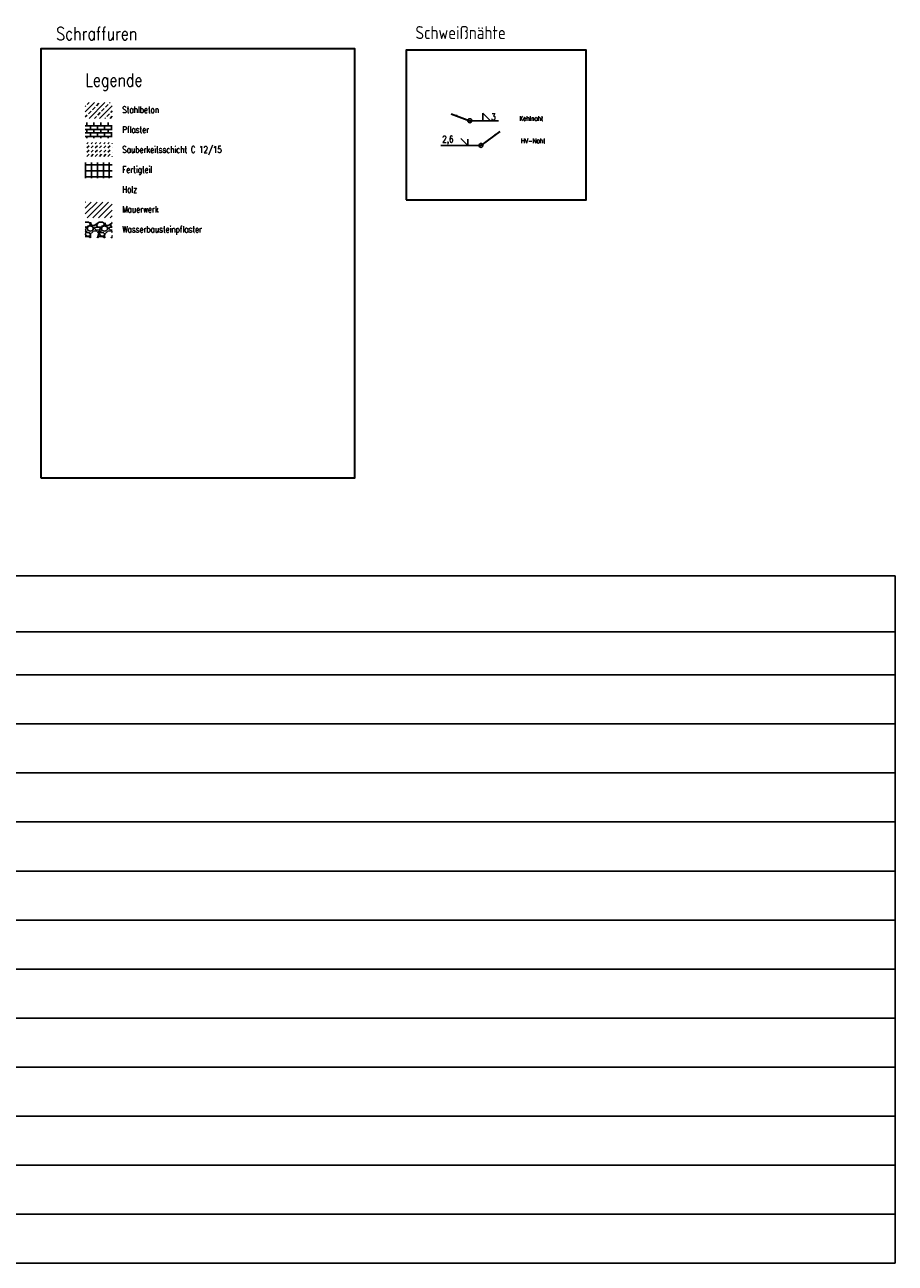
# Model space of a CAD drawing. Header units: metres. Extents: x -11 to 3521450, y 0 to 5943726.
# Tile 3 of 93: x 35 to 59, y 0 to 33. Entities that reach past the tile are written whole.
import ezdxf

# ---------------------------------------------------------------- set-up
doc = ezdxf.new("R2010")
doc.units = ezdxf.units.M
doc.linetypes.add('AUSGEZOGEN', pattern=[2, 1, 1])
doc.layers.add('IBJ_Hilfslinien', color=210, linetype='Continuous', plot=False)
for name, color, linetype in [('IBJ_Sonstiges', 10, 'Continuous'), ('T__ANSI', 50, 'Continuous'), ('T__SCHR', 1, 'Continuous'), ('T__SCHW', 1, 'Continuous'), ('T__TEXT', 2, 'Continuous')]:
    doc.layers.add(name, color=color, linetype=linetype)
doc.layers.add('T__KONS', color=90, linetype='Continuous', lineweight=35)
doc.styles.add('SIMPLEX8', font='simplexd.shx', dxfattribs={"width": 0.8})

msp = doc.modelspace()

# ---------------------------------------------------------------- hatches: boundary and pattern name
at = {"layer": 'T__SCHR', "linetype": 'AUSGEZOGEN', "transparency": 33554559}
h = msp.add_hatch(dxfattribs=at)
h.set_pattern_fill('BETONST', color=251, scale=0.9999999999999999, style=0, pattern_type=2)
h.set_pattern_definition([(45, (2.196652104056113, 0), (-0.1414213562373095, 0.1414213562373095), []), (45, (2.338073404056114, 0), (-0.1414213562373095, 0.1414213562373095), [0.09999999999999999, -0.05])])
h.paths.add_polyline_path([(37.11284156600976, 31.20112962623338), (37.11284156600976, 30.77682713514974), (37.83957289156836, 30.77682713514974), (37.83957289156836, 31.20112962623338)])
at = {"layer": 'T__SCHR', "linetype": 'Continuous'}
h = msp.add_hatch(dxfattribs=at)
h.set_pattern_fill('BRICK', color=252, scale=0.015)
h.set_pattern_definition([(0, (2.196652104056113, 0), (0, 0.09524999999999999), []), (90, (2.196652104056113, 0), (-0.1905, 1.166476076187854e-17), [0.09524999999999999, -0.09524999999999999]), (90, (2.291902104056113, 0), (-0.1905, 1.166476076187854e-17), [-0.09524999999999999, 0.09524999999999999])])
h.paths.add_polyline_path([(37.83957289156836, 30.66565428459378), (37.11284156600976, 30.66565428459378), (37.11284156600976, 30.24135179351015), (37.83957289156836, 30.24135179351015)])
h = msp.add_hatch(dxfattribs=at)
h.set_pattern_fill('BETONUB', color=251, scale=0.8, pattern_type=2)
h.set_pattern_definition([(45, (2.196652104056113, 0), (0, 0.1131370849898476), [0.08000000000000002, -0.08000000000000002])])
h.paths.add_polyline_path([(37.83957289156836, 30.13017894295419), (37.11284156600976, 30.13017894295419), (37.11284156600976, 29.70587645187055), (37.83957289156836, 29.70587645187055)])
h = msp.add_hatch(dxfattribs=at)
h.set_pattern_fill('ANSI37', color=251, scale=0.05, angle=45)
h.set_pattern_definition([(90, (2.196652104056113, 0), (-0.15875, 0), []), (180, (2.196652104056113, 0), (-2.775557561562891e-17, -0.15875), [])])
h.paths.add_polyline_path([(37.83957289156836, 29.59470360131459), (37.11284156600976, 29.59470360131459), (37.11284156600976, 29.17040111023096), (37.83957289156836, 29.17040111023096)])
h = msp.add_hatch(dxfattribs=at)
h.set_pattern_fill('JIS_WOOD', color=253, scale=0.156)
h.set_pattern_definition([(45, (2.196652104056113, 0), (-0.07799999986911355, 0.07799999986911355), [])])
h.paths.add_polyline_path([(37.83957289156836, 28.5237529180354), (37.11284156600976, 28.5237529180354), (37.11284156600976, 28.09945042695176), (37.83957289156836, 28.09945042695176)])
h = msp.add_hatch(dxfattribs=at)
h.set_pattern_fill('GRAVEL', color=253, scale=0.015)
h.set_pattern_definition([(228.0127875, (2.470972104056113, 0.3809999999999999), (-3.048000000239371, -3.428999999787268), [0.051258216, -5.07457254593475]), (184.969741, (2.436682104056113, 0.3429), (4.571999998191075, 0.3810000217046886), [0.08796070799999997, -8.708107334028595]), (132.5104471, (2.349052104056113, 0.3352799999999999), (3.810000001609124, -4.190999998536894), [0.062022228, -6.140208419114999]), (267.273689, (2.200462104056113, 0.24003), (0.3810000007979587, 7.619999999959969), [0.08010067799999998, -7.929965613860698]), (292.83365418, (2.196652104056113, 0.16002), (-1.905000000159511, 4.571999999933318), [0.07854505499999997, -7.775971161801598]), (357.2736889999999, (2.227132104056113, 0.08763), (-7.619999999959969, 0.3810000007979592), [0.08010067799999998, -7.929965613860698]), (37.69424047, (2.307142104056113, 0.08381999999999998), (-4.952999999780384, -3.810000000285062), [0.105929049, -10.48696729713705]), (72.25532837, (2.390962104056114, 0.14859), (2.667000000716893, 8.381999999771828), [0.100007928, -9.90078849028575]), (121.42956562, (2.421442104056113, 0.24384), (-3.048000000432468, 4.952999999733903), [0.08037195, -7.956831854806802]), (175.2363583, (2.379532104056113, 0.31242), (4.190999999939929, -0.3810000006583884), [0.09175699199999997, -4.496090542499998]), (222.3974378, (2.288092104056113, 0.32004), (-4.571999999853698, -4.191000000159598), [0.118661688, -11.74751587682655]), (138.81407483, (2.577652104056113, 0.23622), (-2.666999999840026, 2.286000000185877), [0.04050068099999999, -4.0095848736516]), (171.4692344, (2.547172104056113, 0.26289), (4.953000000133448, -0.7619999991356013), [0.07705229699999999, -7.628195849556]), (225, (2.470972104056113, 0.27432), (-5.329070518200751e-17, -0.3810000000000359), [0.053881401, -0.4849339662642]), (203.19859051, (2.444302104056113, 0.32004), (1.905000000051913, 0.7619999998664), [0.02901619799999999, -2.872593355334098]), (291.80140949, (2.417632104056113, 0.30861), (-0.3810000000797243, 1.142999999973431), [0.041034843, -2.0107129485]), (30.96375653, (2.432872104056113, 0.27051), (1.143000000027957, 0.7619999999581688), [0.06664794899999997, -2.1549447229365]), (161.56505118, (2.490022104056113, 0.3048), (0.7620000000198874, -0.380999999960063), [0.048193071, -1.1566347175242]), (16.389540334, (2.196652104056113, 0.30861), (3.810000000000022, 1.143000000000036), [0.06751320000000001, -6.68382400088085]), (70.34617594, (2.261422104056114, 0.32766), (-1.524000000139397, -4.190999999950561), [0.056639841, -5.607332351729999]), (293.19859051, (2.490022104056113, 0.3809999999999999), (-0.7619999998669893, 1.905000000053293), [0.05803201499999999, -2.843577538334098]), (343.6104596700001, (2.512882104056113, 0.32766), (-3.810000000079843, 1.142999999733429), [0.06751319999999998, -6.683824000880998]), (339.44395478, (2.196652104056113, 0.07239000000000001), (-1.904999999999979, 0.7620000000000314), [0.06510527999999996, -3.1901601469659]), (294.7751406, (2.257612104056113, 0.04953), (-1.90500000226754, 4.190999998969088), [0.05455081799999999, -5.400539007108]), (66.80140949, (2.493832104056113, 0), (0.7619999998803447, 1.905000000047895), [0.05803201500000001, -2.843577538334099]), (17.35402464, (2.516692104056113, 0.05334), (-4.952999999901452, -1.524000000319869), [0.06386741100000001, -6.322856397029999]), (69.44395478, (2.307142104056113, 0), (-0.7620000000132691, -1.904999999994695), [0.03255263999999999, -3.2227127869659]), (101.309932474, (2.470972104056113, 0), (-0.38100000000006, 1.524000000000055), [0.01942719, -1.9232992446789]), (165.963756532, (2.467162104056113, 0.01905), (1.142999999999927, -0.3809999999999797), [0.078545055, -1.49235818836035]), (186.00900596, (2.390962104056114, 0.0381), (3.809999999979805, 0.381000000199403), [0.07279004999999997, -7.206204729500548]), (303.69006753, (2.432872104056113, 0.23622), (-0.3810000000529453, 0.7619999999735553), [0.054948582, -1.318766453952]), (353.15722659, (2.463352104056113, 0.1905), (6.477000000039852, -0.761999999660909), [0.095933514, -9.49740135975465]), (60.9453959, (2.558602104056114, 0.17907), (-1.524000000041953, -2.666999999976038), [0.039226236, -3.883408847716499]), (90, (2.577652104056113, 0.21336), (-0.3809999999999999, 0.3809999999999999), [0.02286, -0.35814]), (120.25643716, (2.383342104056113, 0.04953), (1.523999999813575, -2.667000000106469), [0.052930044, -5.240091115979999]), (48.01278749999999, (2.356672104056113, 0.09524999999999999), (3.048000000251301, 3.428999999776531), [0.102516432, -5.023314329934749]), (0, (2.425252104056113, 0.17145), (0.3809999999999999, 0.3809999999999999), [0.09906, -0.28194]), (325.3048465, (2.524312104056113, 0.17145), (3.81000000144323, -2.666999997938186), [0.060241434, -5.963897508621]), (254.0546040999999, (2.573842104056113, 0.13716), (-0.3809999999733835, -1.524000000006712), [0.05547436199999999, -2.7182475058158]), (207.64597536, (2.558602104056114, 0.08381999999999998), (-7.239000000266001, -3.809999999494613), [0.09032176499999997, -8.941869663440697]), (175.42607874, (2.478592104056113, 0.04190999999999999), (-4.952999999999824, 0.3809999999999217), [0.09555441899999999, -9.459876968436])])
h.paths.add_polyline_path([(37.83957289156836, 27.9882775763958), (37.11284156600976, 27.9882775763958), (37.11284156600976, 27.56397508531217), (37.83957289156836, 27.56397508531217)])

# ---------------------------------------------------------------- linework, layer by layer
at = {"layer": 'IBJ_Hilfslinien', "color": 2, "lineweight": 35}
msp.add_lwpolyline([(45.73943610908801, 28.58627576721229), (50.57781492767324, 28.58627576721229), (50.57781492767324, 32.60867031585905), (45.73943610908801, 32.60867031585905)], close=True, dxfattribs=at)
at = {"layer": 'IBJ_Sonstiges'}
for p, q in [((-4.841035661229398e-08, 18.47808878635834), (58.88849094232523, 18.47808878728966)), ((58.88849094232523, 18.47808878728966), (58.88849094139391, -7.77669697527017e-08)), ((-4.841035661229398e-08, 16.96970594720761), (58.88849094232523, 16.96970594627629)), ((-5.027300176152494e-08, 15.8164247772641), (58.88849094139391, 15.8164247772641)), ((-5.027300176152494e-08, 14.49838937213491), (58.88849094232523, 14.49838937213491)), ((-4.841035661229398e-08, 13.18035396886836), (58.88849094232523, 13.18035396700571)), ((-4.934167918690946e-08, 11.86231856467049), (58.88849093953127, 11.86231856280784)), ((-4.841035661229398e-08, 10.54428315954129), (58.88849094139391, 10.54428315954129)), ((-5.027300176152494e-08, 9.2262477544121), (58.88849094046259, 9.226247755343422)), ((-5.027300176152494e-08, 7.908212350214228), (58.88849094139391, 7.908212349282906)), ((-5.027300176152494e-08, 6.590176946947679), (58.88849094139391, 6.590176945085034)), ((-5.027300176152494e-08, 5.272141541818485), (58.88849094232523, 5.272141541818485)), ((-4.841035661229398e-08, 3.95410613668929), (58.88849094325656, 3.95410613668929)), ((-4.841035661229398e-08, 2.636070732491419), (58.88849094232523, 2.636070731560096)), ((-4.74790340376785e-08, 1.31803532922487), (58.88849094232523, 1.318035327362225)), ((-4.74790340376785e-08, -7.590432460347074e-08), (58.88849094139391, -7.683564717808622e-08))]:
    msp.add_line(p, q, dxfattribs=at)
at = {"layer": 'T__ANSI', "color": 2, "lineweight": 35}
msp.add_lwpolyline([(35.9195937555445, 21.1178189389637), (44.36324045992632, 21.1178189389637), (44.36324045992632, 32.64649704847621), (35.9195937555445, 32.64649704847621)], close=True, dxfattribs=at)
at = {"layer": 'T__SCHW', "lineweight": 35}
for p, q in [((46.94556619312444, 30.9033746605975), (47.45084887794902, 30.71390080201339)), ((48.25717366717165, 30.42866605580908), (47.74915052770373, 30.04956337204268))]:
    msp.add_line(p, q, dxfattribs=at)
at = {"layer": 'T__SCHW', "color": 1, "linetype": 'AUSGEZOGEN'}
for p, q in [((47.45084887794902, 30.71390080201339), (48.21910028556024, 30.71390080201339)), ((47.80424300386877, 30.71390080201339), (47.80424300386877, 30.91392580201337)), ((47.80424300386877, 30.91392580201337), (48.00426800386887, 30.71390080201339)), ((47.74915052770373, 30.04956337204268), (46.67465052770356, 30.04956337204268)), ((47.39575640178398, 30.04956337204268), (47.20555034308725, 30.23950068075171)), ((47.39575640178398, 30.04956337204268), (47.39575640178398, 30.21968621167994))]:
    msp.add_line(p, q, dxfattribs=at)
at = {"layer": 'T__SCHW', "lineweight": 35}
for points in [[(46.94556619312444, 30.9033746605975, 0, 0.06, 0), (47.10474289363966, 30.84368564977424, 0, 0, 0)], [(48.25717366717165, 30.42866605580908, 0, 0.06, 0), (48.12092758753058, 30.32699498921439, 0, 0, 0)]]:
    msp.add_lwpolyline(points, format="xyseb", dxfattribs=at)
at = {"layer": 'T__SCHW', "color": 1, "linetype": 'AUSGEZOGEN'}
for centre, radius in [((47.45084887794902, 30.71390080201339), 0.05530963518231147), ((47.74915052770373, 30.04956337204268), 0.05257661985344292)]:
    msp.add_circle(centre, radius, dxfattribs=at)

# ---------------------------------------------------------------- texts
at = {"layer": 'T__KONS', "color": 2, "linetype": 'Continuous', "ltscale": 0.25, "style": 'SIMPLEX8', "width": 0.8}
msp.add_attdef('3', (48.02514989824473, 30.73255620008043), '', height=0.175, dxfattribs=at)
at = {"layer": 'T__TEXT', "color": 2, "lineweight": 35, "style": 'SIMPLEX8', "width": 0.8}
msp.add_text('2,6', height=0.175, dxfattribs=at).set_placement((46.70966719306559, 30.13220967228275))
at = {"layer": 'T__TEXT', "char_height": 0.35, "attachment_point": 1, "style": 'SIMPLEX8'}
for s, width, insert in [('{\\C4;Schraffuren}', 7.129602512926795, (36.32840933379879, 33.23226689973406)), ('{\\C4;Schweißnähte}', 7.129602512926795, (45.99076747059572, 33.25827849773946)), ('{\\C3;Legende}', 8.114093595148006, (37.11284156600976, 31.98516351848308))]:
    msp.add_mtext_dynamic_manual_height_columns(s, width=width, gutter_width=0.8750000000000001, heights=[0], dxfattribs=dict(at, insert=insert))
at = {"layer": 'T__TEXT', "color": 2, "char_height": 0.175, "attachment_point": 1, "style": 'SIMPLEX8'}
for s, width, insert in [('Stahlbeton', 2.528058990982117, (38.10733458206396, 31.0967565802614)), ('Pflaster', 2.94369009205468, (38.10733458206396, 30.5612812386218)), ('Sauberkeitsschicht C 12/15', 3.541516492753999, (38.10733458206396, 30.02580589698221)), ('Fertigteil', 2.528058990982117, (38.10733458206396, 29.49033055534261)), ('Holz', 2.528058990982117, (38.10733458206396, 28.95485521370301)), ('Mauerwerk', 2.528058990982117, (38.10733458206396, 28.41937987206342)), ('Wasserbausteinpflaster', 2.528058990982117, (38.10733458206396, 27.88390453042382))]:
    msp.add_mtext_dynamic_manual_height_columns(s, width=width, gutter_width=0.625, heights=[0], dxfattribs=dict(at, insert=insert))
at = {"layer": 'T__TEXT', "color": 1, "char_height": 0.125, "attachment_point": 1, "style": 'SIMPLEX8'}
for s, insert in [('Kehlnaht', (48.78149068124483, 30.83816897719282)), ('HV-Naht', (48.82402547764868, 30.23842234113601))]:
    msp.add_mtext_dynamic_manual_height_columns(s, width=2.528058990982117, gutter_width=0.625, heights=[0], dxfattribs=dict(at, insert=insert))

doc.saveas('drawing.dxf')
